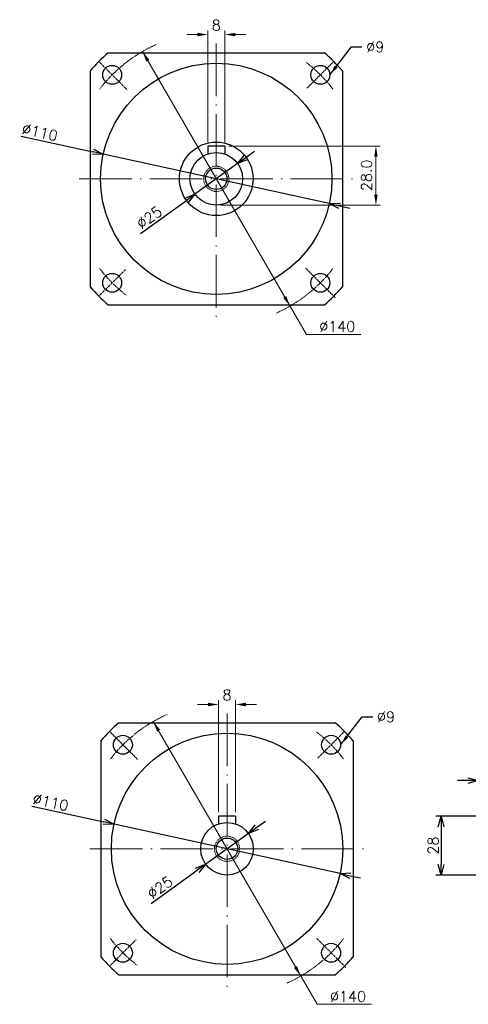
# Model space of a CAD drawing. Header units: millimetres. Extents: x 1580 to 2947, y 1841 to 2449.
# Tile 1 of 5: x 1580 to 1793, y 1892 to 2360. Entities that reach past the tile are written whole.
import ezdxf

# ---------------------------------------------------------------- set-up
doc = ezdxf.new("R2010")
doc.units = ezdxf.units.MM
doc.linetypes.add('CEN', pattern=[0.67, 0.5, -0.08, 0.01, -0.08])
doc.linetypes.add('DASHED', pattern=[0.75, 0.5, -0.25])
for name, color, linetype, lineweight in [('CEN', 6, 'CEN', 15), ('DASH', 1, 'DASHED', 15), ('DIM', 4, 'Continuous', 15)]:
    doc.layers.add(name, color=color, linetype=linetype, lineweight=lineweight)
doc.styles.get("Standard").update_dxf_attribs({"font": 'txt.shx', "bigfont": 'chineset.shx'})
doc.dimstyles.new('ISO-25', dxfattribs={"dimscale": 2, "dimtxt": 2.5, "dimasz": 2.5, "dimexe": 1.25, "dimexo": 0.625, "dimtad": 1, "dimtxsty": 'Standard', "dimblk": 'OPEN30', "dimcen": 2.5, "dimclrd": 1, "dimclre": 1, "dimadec": 0, "dimazin": 0, "dimtfac": 1, "dimtmove": 0, "dimatfit": 3, "dimfxl": 1, "dimarcsym": 0})
doc.dimstyles.get("Standard").update_dxf_attribs({"dimtxt": 0.18, "dimasz": 0.18, "dimexe": 0.18, "dimexo": 0.0625, "dimgap": 0.09, "dimtad": 0, "dimtih": 1, "dimtoh": 1, "dimdec": 4, "dimzin": 0, "dimdsep": 46, "dimtxsty": 'Standard', "dimcen": 0.09, "dimadec": 0, "dimazin": 0, "dimtfac": 1, "dimtdec": 4, "dimtofl": 0, "dimtmove": 0, "dimatfit": 3, "dimfxl": 1, "dimtolj": 1, "dimtzin": 0, "dimarcsym": 0})

# ---------------------------------------------------------------- blocks, each defined once
blk = doc.blocks.new('_Open30')
at = {"color": 0, "linetype": 'ByBlock', "lineweight": -2}
for p, q in [((-1, 0.268), (0, 0)), ((0, 0), (-1, -0.268)), ((0, 0), (-1, 0))]:
    blk.add_line(p, q, dxfattribs=at)
blk = doc.blocks.new('*D4')
at = {"color": 1, "lineweight": -2, "transparency": 16777216}
for p, q in [((1692.89, 1975.91), (1696.94, 1978.84)), ((1688.84, 1972.98), (1668.58, 1958.33)), ((1642.63, 1939.57), (1664.53, 1955.4))]:
    blk.add_line(p, q, dxfattribs=at)
at = {"layer": 'Defpoints', "color": 0, "transparency": 16777216}
for p in [(1688.84, 1972.98), (1668.58, 1958.33)]:
    blk.add_point(p, dxfattribs=at)
at = {"color": 1, "lineweight": -2, "transparency": 16777216, "xscale": 5, "yscale": 5, "zscale": 5}
for p, rotation in [((1688.84, 1972.98), 215.8636520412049), ((1668.58, 1958.33), 35.86365204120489)]:
    blk.add_blockref('_Open30', p, dxfattribs=dict(at, rotation=rotation))
at = {"color": 0, "transparency": 16777216, "insert": (1646.84, 1947.24), "char_height": 5, "attachment_point": 5, "rotation": 35.8637}
blk.add_mtext('∅25', dxfattribs=at)
blk = doc.blocks.new('*D9')
at = {"color": 1, "lineweight": -2, "transparency": 16777216}
for p, q in [((1585.89, 1985.96), (1620.1, 1978.47)), ((1732.44, 1953.9), (1624.98, 1977.41)), ((1737.32, 1952.83), (1742.21, 1951.76))]:
    blk.add_line(p, q, dxfattribs=at)
at = {"layer": 'Defpoints', "color": 0, "transparency": 16777216}
for p in [(1624.98, 1977.41), (1732.44, 1953.9)]:
    blk.add_point(p, dxfattribs=at)
at = {"color": 1, "lineweight": -2, "transparency": 16777216, "xscale": 5, "yscale": 5, "zscale": 5}
for p, rotation in [((1624.98, 1977.41), 347.6613658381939), ((1732.44, 1953.9), 167.6613658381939)]:
    blk.add_blockref('_Open30', p, dxfattribs=dict(at, rotation=rotation))
at = {"color": 0, "transparency": 16777216, "insert": (1594.83, 1987.84), "char_height": 5, "attachment_point": 5, "rotation": 347.6614}
blk.add_mtext('∅110', dxfattribs=at)
blk = doc.blocks.new('*D15')
at = {"color": 1, "lineweight": -2, "transparency": 16777216}
for p, q in [((1687.78, 2294.77), (1691.83, 2297.7)), ((1683.73, 2291.84), (1663.46, 2277.19)), ((1637.51, 2258.43), (1659.41, 2274.26))]:
    blk.add_line(p, q, dxfattribs=at)
at = {"layer": 'Defpoints', "color": 0, "transparency": 16777216}
for p in [(1683.73, 2291.84), (1663.46, 2277.19)]:
    blk.add_point(p, dxfattribs=at)
at = {"color": 1, "lineweight": -2, "transparency": 16777216, "xscale": 5, "yscale": 5, "zscale": 5}
for p, rotation in [((1683.73, 2291.84), 215.8636520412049), ((1663.46, 2277.19), 35.86365204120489)]:
    blk.add_blockref('_Open30', p, dxfattribs=dict(at, rotation=rotation))
at = {"color": 0, "transparency": 16777216, "insert": (1641.73, 2266.11), "char_height": 5, "attachment_point": 5, "rotation": 35.8637}
blk.add_mtext('∅25', dxfattribs=at)
blk = doc.blocks.new('*D20')
at = {"color": 1, "lineweight": -2, "transparency": 16777216}
for p, q in [((1580.77, 2304.82), (1614.98, 2297.34)), ((1727.32, 2272.76), (1619.87, 2296.27)), ((1732.21, 2271.7), (1737.09, 2270.63))]:
    blk.add_line(p, q, dxfattribs=at)
at = {"layer": 'Defpoints', "color": 0, "transparency": 16777216}
for p in [(1619.87, 2296.27), (1727.32, 2272.76)]:
    blk.add_point(p, dxfattribs=at)
at = {"color": 1, "lineweight": -2, "transparency": 16777216, "xscale": 5, "yscale": 5, "zscale": 5}
for p, rotation in [((1619.87, 2296.27), 347.6613658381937), ((1727.32, 2272.76), 167.6613658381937)]:
    blk.add_blockref('_Open30', p, dxfattribs=dict(at, rotation=rotation))
at = {"color": 0, "transparency": 16777216, "insert": (1589.71, 2306.7), "char_height": 5, "attachment_point": 5, "rotation": 347.6614}
blk.add_mtext('∅110', dxfattribs=at)
blk = doc.blocks.new('*D33')
at = {"color": 1, "lineweight": -2, "transparency": 16777216}
for p, q in [((1793.24, 1998.11), (1788.24, 1998.11)), ((1798.24, 1978.7), (1798.24, 2000.61)), ((1798.24, 1998.11), (1806.24, 1998.11)), ((1806.24, 1982.4), (1806.24, 2000.61)), ((1811.24, 1998.11), (1816.24, 1998.11))]:
    blk.add_line(p, q, dxfattribs=at)
at = {"layer": 'Defpoints', "color": 0, "transparency": 16777216}
for p in [(1806.24, 1998.11), (1806.24, 1981.15), (1798.24, 1977.45)]:
    blk.add_point(p, dxfattribs=at)
at = {"color": 1, "lineweight": -2, "transparency": 16777216, "xscale": 5, "yscale": 5, "zscale": 5}
blk.add_blockref('_Open30', (1798.24, 1998.11), dxfattribs=at)
at = {"color": 1, "lineweight": -2, "transparency": 16777216, "xscale": 5, "yscale": 5, "zscale": 5, "rotation": 180}
blk.add_blockref('_Open30', (1806.24, 1998.11), dxfattribs=at)
at = {"color": 0, "transparency": 16777216, "insert": (1802.24, 2001.86), "char_height": 5, "attachment_point": 5}
blk.add_mtext('8', dxfattribs=at)
blk = doc.blocks.new('*D35')
at = {"color": 1, "lineweight": -2, "transparency": 16777216}
for p, q in [((1804.99, 1981.15), (1777.96, 1981.15)), ((1780.46, 1976.15), (1780.46, 1958.15)), ((1797.69, 1953.15), (1777.96, 1953.15))]:
    blk.add_line(p, q, dxfattribs=at)
at = {"layer": 'Defpoints', "color": 0, "transparency": 16777216}
for p in [(1806.24, 1981.15), (1780.46, 1953.15), (1798.94, 1953.15)]:
    blk.add_point(p, dxfattribs=at)
at = {"color": 1, "lineweight": -2, "transparency": 16777216, "xscale": 5, "yscale": 5, "zscale": 5}
for p, rotation in [((1780.46, 1981.15), 90), ((1780.46, 1953.15), 270)]:
    blk.add_blockref('_Open30', p, dxfattribs=dict(at, rotation=rotation))
at = {"color": 0, "transparency": 16777216, "insert": (1776.71, 1967.15), "char_height": 5, "attachment_point": 5, "rotation": 90}
blk.add_mtext('28', dxfattribs=at)

msp = doc.modelspace()

# ---------------------------------------------------------------- linework, layer by layer
for p, q in [((1622.204, 2344.517), (1724.986, 2344.517)), ((1613.595, 2335.908), (1613.595, 2233.126)), ((1733.595, 2335.908), (1733.595, 2233.126)), ((1677.595, 2300.017), (1669.595, 2300.017)), ((1622.204, 2224.517), (1724.986, 2224.517)), ((1627.319, 2025.653), (1730.1, 2025.653)), ((1618.709, 2017.044), (1618.709, 1914.263)), ((1738.709, 2017.044), (1738.709, 1914.263)), ((1682.709, 1981.153), (1674.709, 1981.153)), ((1627.319, 1905.653), (1730.1, 1905.653))]:
    msp.add_line(p, q)
at = {"ltscale": 3}
for p, q in [((1669.595, 2300.017), (1669.595, 2296.36)), ((1677.595, 2300.017), (1677.595, 2296.36)), ((1674.709, 1981.153), (1674.709, 1977.496)), ((1682.709, 1981.153), (1682.709, 1977.496))]:
    msp.add_line(p, q, dxfattribs=at)
for centre, radius in [((1673.595, 2284.517), 55), ((1624.097, 2334.014), 4.5), ((1723.092, 2334.014), 4.5), ((1673.595, 2284.517), 17.5), ((1673.595, 2284.517), 12.5), ((1673.595, 2284.517), 5.1), ((1624.097, 2235.019), 4.5), ((1723.092, 2235.019), 4.5), ((1678.709, 1965.653), 55), ((1629.212, 2015.151), 4.5), ((1728.207, 2015.151), 4.5), ((1678.709, 1965.653), 12.5), ((1678.709, 1965.653), 5.1), ((1629.212, 1916.156), 4.5), ((1728.207, 1916.156), 4.5)]:
    msp.add_circle(centre, radius)
for centre, start, end in [((1673.595, 2284.517), 130.58042, 139.41958), ((1673.595, 2284.517), 40.58042, 49.41958), ((1673.595, 2284.517), 220.58042, 229.41958), ((1673.595, 2284.517), 310.58042, 319.41958), ((1678.709, 1965.653), 130.58042, 139.41958), ((1678.709, 1965.653), 40.58042, 49.41958), ((1678.709, 1965.653), 220.58042, 229.41958), ((1678.709, 1965.653), 310.58042, 319.41958)]:
    msp.add_arc(centre, 79, start, end)
at = {"layer": 'CEN', "color": 1, "linetype": 'CEN', "ltscale": 50}
for p, q in [((1673.595, 2348.851), (1673.595, 2218.695)), ((1608.433, 2284.517), (1738.748, 2284.517)), ((1678.709, 2029.987), (1678.709, 1899.832)), ((1613.547, 1965.653), (1743.862, 1965.653))]:
    msp.add_line(p, q, dxfattribs=at)
at = {"layer": 'CEN'}
for p, q in [((1617.733, 2340.378), (1631.168, 2326.943)), ((1729.456, 2340.378), (1716.728, 2327.65)), ((1617.733, 2228.655), (1630.461, 2241.383)), ((1730.163, 2227.948), (1716.021, 2242.091)), ((1622.848, 2021.515), (1636.283, 2008.08)), ((1734.571, 2021.515), (1721.843, 2008.787)), ((1622.848, 1909.792), (1635.576, 1922.52)), ((1735.278, 1909.085), (1721.136, 1923.227))]:
    msp.add_line(p, q, dxfattribs=at)
for centre, start, end in [((1673.595, 2284.517), 114.04915, 142.37168), ((1673.595, 2284.517), 37.62832, 52.37168), ((1673.595, 2284.517), 217.62832, 232.37168), ((1673.595, 2284.517), 294.04915, 322.37168), ((1678.709, 1965.653), 114.04915, 142.37168), ((1678.709, 1965.653), 37.62832, 52.37168), ((1678.709, 1965.653), 217.62832, 232.37168), ((1678.709, 1965.653), 294.04915, 322.37168)]:
    msp.add_arc(centre, 70, start, end, dxfattribs=at)
at = {"layer": 'DASH'}
for centre in [(1673.595, 2284.517), (1678.709, 1965.653)]:
    msp.add_circle(centre, 6, dxfattribs=at)
at = {"layer": 'DIM'}
for p, q in [((1664.595, 2353.181), (1659.595, 2353.181)), ((1669.595, 2302.017), (1669.595, 2355.181)), ((1677.595, 2302.017), (1677.595, 2355.181)), ((1682.595, 2353.181), (1687.595, 2353.181)), ((1638.53, 2345.101), (1716.44, 2210.491)), ((1679.595, 2300.017), (1751.502, 2300.017)), ((1749.502, 2277.017), (1749.502, 2295.317)), ((1675.595, 2272.017), (1751.502, 2272.017)), ((1716.44, 2210.491), (1742.314, 2210.491)), ((1669.709, 2034.318), (1664.709, 2034.318)), ((1674.709, 1983.153), (1674.709, 2036.318)), ((1682.709, 1983.153), (1682.709, 2036.318)), ((1687.709, 2034.318), (1692.709, 2034.318)), ((1643.644, 2026.238), (1721.554, 1891.628)), ((1721.554, 1891.628), (1747.429, 1891.628))]:
    msp.add_line(p, q, dxfattribs=at)
for points in [[(1664.595, 2354.015), (1664.595, 2352.348), (1669.595, 2353.181)], [(1682.595, 2354.015), (1682.595, 2352.348), (1677.595, 2353.181)], [(1641.756, 2341.191), (1640.313, 2340.356), (1638.53, 2345.101)], [(1748.669, 2295.017), (1750.336, 2295.017), (1749.502, 2300.017)], [(1748.669, 2277.017), (1750.336, 2277.017), (1749.502, 2272.017)], [(1706.876, 2228.678), (1705.434, 2227.843), (1708.66, 2223.933)], [(1669.709, 2035.151), (1669.709, 2033.484), (1674.709, 2034.318)], [(1687.709, 2035.151), (1687.709, 2033.484), (1682.709, 2034.318)], [(1646.87, 2022.328), (1645.428, 2021.493), (1643.644, 2026.238)], [(1711.991, 1909.814), (1710.549, 1908.979), (1713.774, 1905.069)]]:
    msp.add_solid(points, dxfattribs=at)

# ---------------------------------------------------------------- texts
at = {"layer": 'DIM', "char_height": 5}
for s, insert, attachment_point in [('\\A1;8', (1673.595, 2357.681), 5), ('%%c9', (1744.878, 2349.827), 1), ('\\A1;8', (1678.709, 2038.818), 5), ('%%c9', (1749.992, 2030.963), 1)]:
    msp.add_mtext(s, dxfattribs=dict(at, insert=insert, attachment_point=attachment_point))
at = {"layer": 'DIM', "insert": (1745.002, 2286.167), "char_height": 5, "attachment_point": 5, "rotation": 90}
msp.add_mtext('\\A1;28.0', dxfattribs=at)
at = {"layer": 'DIM', "char_height": 5, "width": 37.953, "attachment_point": 1}
for insert in [(1722.558, 2216.722), (1727.672, 1897.859)]:
    msp.add_mtext('%%C140', dxfattribs=dict(at, insert=insert))

# ---------------------------------------------------------------- dimensions: what is measured, and where the dimension line sits
for p1, p2, picture, middle in [((1727.324, 2272.764), (1619.865, 2296.27), '*D20', (1588.912, 2303.041)), ((1683.725, 2291.84), (1663.465, 2277.194), '*D15', (1643.926, 2263.069)), ((1732.439, 1953.901), (1624.98, 1977.406), '*D9', (1594.026, 1984.177)), ((1688.84, 1972.977), (1668.579, 1958.33), '*D4', (1649.041, 1944.206))]:
    dim = msp.add_diameter_dim_2p(p1=p1, p2=p2, dimstyle='ISO-25')
    dim.commit()
    dim.dimension.update_dxf_attribs({"geometry": picture, "text_midpoint": middle, "dimtype": 163})
dim = msp.add_linear_dim(base=(1806.242, 1998.113), p1=(1798.242, 1977.453), p2=(1806.242, 1981.153), dimstyle='ISO-25')
dim.commit()
dim.dimension.update_dxf_attribs({"geometry": '*D33', "text_midpoint": (1802.242, 2001.863)})
dim = msp.add_linear_dim(base=(1780.461, 1953.153), p1=(1806.242, 1981.153), p2=(1798.942, 1953.153), angle=90, dimstyle='ISO-25')
dim.commit()
dim.dimension.update_dxf_attribs({"geometry": '*D35', "text_midpoint": (1776.711, 1967.153)})

# ---------------------------------------------------------------- leaders
at = {"layer": 'DIM', "annotation_type": 0, "has_hookline": 1, "hookline_direction": 0, "text_width": 8.333}
for points in [[(1727.592, 2334.014), (1737.878, 2347.327), (1742.878, 2347.327)], [(1732.707, 2015.151), (1742.992, 2028.463), (1747.992, 2028.463)]]:
    msp.add_leader(points, dimstyle='Standard', override={"dimtxt": 5, "dimasz": 5, "dimexe": 2, "dimexo": 2, "dimgap": 2, "dimtad": 0, "dimtih": 0, "dimtoh": 0, "dimdec": 3, "dimzin": 8, "dimtdec": 3, "dimtmove": 2}, dxfattribs=at)

doc.saveas('drawing.dxf')
